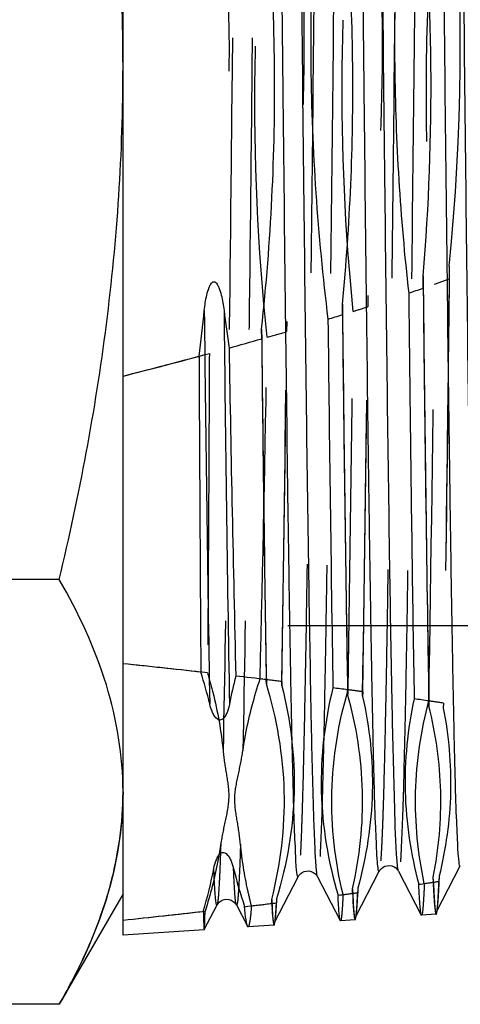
# Model space of a CAD drawing. Header units: millimetres. Extents: x 413 to 587, y 452 to 553.
# Tile 3 of 14: x 539 to 549, y 461 to 483. Entities that reach past the tile are written whole.
import ezdxf

# ---------------------------------------------------------------- set-up
doc = ezdxf.new("R2010")
doc.units = ezdxf.units.MM
doc.header["$LTSCALE"] = 65.185185
doc.linetypes.add('HIDDEN', pattern=[0.2, 0.1, -0.1])
doc.layers.add('KONST.EL_MIT_GEO', color=7, linetype='CONTINUOUS')

msp = doc.modelspace()

# ---------------------------------------------------------------- linework, layer by layer
at = {"layer": 'KONST.EL_MIT_GEO', "color": 7, "linetype": 'Continuous'}
for p, q in [((541.156, 462.633), (541.156, 524.417)), ((547.871, 477.102), (547.869, 477.375)), ((546.065, 476.507), (546.063, 476.747)), ((544.258, 475.968), (544.256, 476.187)), ((539.73, 470.587), (529.595, 470.587)), ((544.362, 468.254), (544.36, 468.346)), ((546.18, 468.019), (546.178, 468.12)), ((547.999, 467.755), (547.996, 467.87)), ((548.165, 463.153), (548.7, 464.18)), ((546.353, 463.033), (546.888, 464.06)), ((547.318, 464.06), (547.828, 463.082)), ((544.541, 462.913), (545.075, 463.94)), ((545.506, 463.94), (546.015, 462.961)), ((548.097, 463.817), (548.094, 463.931)), ((541.156, 463.555), (539.73, 461.086)), ((546.291, 463.567), (546.288, 463.668)), ((542.973, 462.755), (543.26, 463.307)), ((543.691, 463.307), (543.691, 463.307)), ((543.691, 463.307), (543.939, 462.831)), ((544.484, 463.341), (544.482, 463.433)), ((547.833, 463.077), (547.828, 463.082)), ((548.16, 463.098), (547.833, 463.077)), ((544.536, 462.858), (543.952, 462.819)), ((546.021, 462.956), (546.015, 462.961)), ((546.348, 462.978), (546.021, 462.956)), ((542.972, 462.754), (541.156, 462.633)), ((542.972, 462.754), (542.973, 462.755)), ((539.73, 461.086), (529.595, 461.086))]:
    msp.add_line(p, q, dxfattribs=at)
at = {"layer": 'KONST.EL_MIT_GEO', "color": 8, "linetype": 'HIDDEN'}
for p, q in [((548.454, 477.592), (548.451, 477.308)), ((546.635, 476.937), (546.632, 476.687)), ((544.817, 476.355), (544.815, 476.129)), ((564.401, 469.549), (525.869, 469.549)), ((544.71, 468.304), (544.708, 468.211)), ((546.517, 468.076), (546.514, 467.973)), ((548.323, 467.822), (548.32, 467.709)), ((548.226, 463.95), (548.223, 463.836)), ((546.408, 463.685), (546.405, 463.582)), ((544.59, 463.447), (544.587, 463.354))]:
    msp.add_line(p, q, dxfattribs=at)
at = {"layer": 'KONST.EL_MIT_GEO', "color": 7, "linetype": 'Continuous'}
for points in [[(546.888, 464.06), (546.891, 464.066), (546.901, 464.082), (546.917, 464.103), (546.94, 464.126), (546.972, 464.15), (547.014, 464.172), (547.066, 464.186), (547.118, 464.188), (547.169, 464.179), (547.217, 464.16), (547.255, 464.135), (547.282, 464.111), (547.3, 464.089), (547.313, 464.069), (547.318, 464.06)], [(545.075, 463.94), (545.08, 463.948), (545.09, 463.964), (545.108, 463.986), (545.133, 464.01), (545.166, 464.033), (545.209, 464.054), (545.26, 464.066), (545.312, 464.068), (545.362, 464.057), (545.408, 464.037), (545.445, 464.013), (545.471, 463.989), (545.489, 463.967), (545.501, 463.949), (545.506, 463.94)], [(543.26, 463.307), (543.268, 463.321), (543.283, 463.342), (543.31, 463.37), (543.348, 463.399), (543.396, 463.422), (543.455, 463.435), (543.52, 463.431), (543.577, 463.413), (543.621, 463.387), (543.656, 463.356), (543.678, 463.328), (543.691, 463.307)]]:
    msp.add_lwpolyline(points, dxfattribs=at)
at = {"layer": 'KONST.EL_MIT_GEO', "color": 8, "linetype": 'HIDDEN'}
for centre, radius, start, end in [((597.573, 481.529), 49.64, 173.8046, 185.0139), ((498.629, 482.547), 50.07, 354.3209, 4.4956), ((-794.19, 490.637), 1342.38, 359.028208, 359.426057), ((532.711, 520.665), 46.126, 289.5199, 289.9529), ((-1258.15, 496.75), 1804.894, 359.086466, 359.371051), ((-835.888, 490.898), 1382.267, 359.055735, 359.406605), ((527.047, 537.448), 63.84, 287.55726, 287.86628), ((-1257.763, 496.618), 1804.505, 359.093709, 359.367165), ((-1259.254, 496.443), 1804.183, 359.103393, 359.362041), ((521.174, 556.777), 84.042, 286.02919, 286.33781), ((-1259.186, 496.326), 1804.114, 359.110041, 359.358573), ((-380.713, 491.202), 925.217, 358.585454, 359.058714), ((513.398, 584.968), 113.286, 284.18356, 285.19308), ((514.865, 217.557), 252.518, 83.59225, 84.0238), ((522.271, 282.586), 187.069, 83.11081, 83.26112), ((528.179, 329.814), 139.473, 82.44477, 82.57981), ((533.79, 370.262), 98.636, 81.52723, 81.71849), ((533.479, 563.528), 100.777, 278.22456, 278.41307), ((525.497, 464.796), 22.746, 356.8517, 357.5804), ((527.827, 604.54), 142.177, 277.37485, 277.50815), ((564.57, 464.495), 18.3, 182.5894, 183.3848), ((529.516, 464.368), 16.907, 356.532, 357.3361), ((521.776, 653.245), 191.256, 276.68174, 276.85015), ((562.499, 464.351), 18.041, 182.9162, 183.2067), ((556.866, 464.032), 12.398, 183.1925, 183.7342), ((531.996, 463.999), 12.608, 356.1833, 357.0693), ((514.773, 714.975), 253.383, 275.9767, 276.39419)]:
    msp.add_arc(centre, radius, start, end, dxfattribs=at)
at = {"layer": 'KONST.EL_MIT_GEO', "color": 7, "linetype": 'Continuous'}
for centre, radius, start, end in [((498.43, 481.564), 49.615, 355.1569, 6.0254), ((1857.779, 490.322), 1309.975, 180.566243, 180.987046), ((530.914, 525.777), 51.544, 288.8245, 289.2076), ((1875.956, 490.445), 1328.152, 180.575604, 180.973897), ((1898.429, 490.61), 1352.437, 180.587323, 180.957117), ((489.785, 482.18), 53.481, 352.9101, 354.0157), ((1752.118, 488.893), 1209.206, 180.582271, 180.999456), ((597.557, 483.365), 54.562, 187.1177, 188.0098), ((1752.559, 488.893), 1209.206, 180.582271, 180.999456), ((525.274, 543.088), 69.751, 287.06199, 287.34226), ((1914.913, 490.721), 1368.922, 180.594937, 180.946009), ((2330.646, 496.264), 1785.017, 180.637412, 180.90205), ((1935.229, 490.869), 1391.051, 180.604726, 180.931496), ((518.958, 564.529), 92.104, 285.4717, 285.94397), ((1950.481, 490.969), 1406.303, 180.611187, 180.921755), ((1699.876, 495.904), 1156.524, 180.997907, 181.361453), ((513.014, 586.451), 114.817, 284.1879, 285.06507), ((3967.553, 491.197), 3424.732, 180.261281, 180.379476), ((514.614, 215.218), 254.87, 83.62897, 84.02249), ((533.308, 465.45), 10.066, 13.508, 17.7272), ((552.897, 466.012), 9.53, 165.3258, 169.1785), ((520.87, 270.749), 198.989, 83.22042, 83.41805), ((527.118, 321.667), 147.688, 82.58495, 82.71324), ((532.775, 363.29), 105.682, 81.71887, 81.89857), ((533.654, 465.954), 9.707, 343.2972, 349.1382), ((553.474, 466.497), 10.127, 193.5468, 198.584), ((533.091, 566.194), 103.471, 278.15662, 278.3389), ((527.474, 607.254), 144.913, 277.33096, 277.46091), ((521.372, 656.653), 194.689, 276.63733, 276.81782), ((514.707, 715.592), 254.003, 275.97705, 276.3845)]:
    msp.add_arc(centre, radius, start, end, dxfattribs=at)
for points, knots in [([(545.482, 464.09), (545.468, 464.231), (545.449, 464.602), (545.407, 465.687), (545.363, 467.666), (545.31, 470.729), (545.257, 474.623), (545.203, 479.206), (545.149, 484.312), (545.095, 489.754), (545.041, 495.334), (544.987, 500.849), (544.933, 506.099), (544.879, 510.891), (544.833, 514.518), (544.794, 517.061), (544.767, 518.661), (544.741, 520.023), (544.712, 521.169), (544.692, 521.998), (544.652, 522.717), (544.653, 522.901), (544.613, 523.196), (544.6, 523.17)], [0, 0, 0, 0, 0.007183, 0.018849, 0.055168, 0.107641, 0.174356, 0.252879, 0.340349, 0.433579, 0.529173, 0.62365, 0.713572, 0.795668, 0.866953, 0.897712, 0.924834, 0.94807, 0.96721, 0.982082, 0.992549, 0.998523, 1, 1, 1, 1]), ([(545.075, 463.94), (545.061, 463.913), (545.022, 464.224), (545.021, 464.416), (544.982, 465.171), (544.961, 466.04), (544.931, 467.24), (544.904, 468.665), (544.876, 470.337), (544.837, 472.99), (544.79, 476.764), (544.734, 481.735), (544.679, 487.157), (544.624, 492.822), (544.569, 498.515), (544.513, 504.018), (544.458, 509.122), (544.411, 513.037), (544.372, 515.825), (544.344, 517.61), (544.316, 519.166), (544.289, 520.477), (544.262, 521.531), (544.238, 522.245), (544.217, 522.68), (544.204, 522.902), (544.19, 523.054), (544.181, 523.133), (544.173, 523.16)], [0, 0, 0, 0, 0.001554, 0.007816, 0.018773, 0.034325, 0.054325, 0.078582, 0.106863, 0.1389, 0.21298, 0.297997, 0.390708, 0.487581, 0.584924, 0.67903, 0.766317, 0.843462, 0.877298, 0.907533, 0.933882, 0.956095, 0.973957, 0.987303, 0.992241, 0.996007, 0.998593, 1, 1, 1, 1]), ([(546.888, 464.06), (546.874, 464.034), (546.834, 464.338), (546.834, 464.526), (546.795, 465.265), (546.774, 466.116), (546.744, 467.291), (546.718, 468.687), (546.69, 470.326), (546.651, 472.928), (546.604, 476.634), (546.549, 481.52), (546.495, 486.857), (546.44, 492.444), (546.385, 498.073), (546.33, 503.532), (546.276, 508.617), (546.221, 513.138), (546.174, 516.473), (546.135, 518.734), (546.108, 520.086), (546.08, 521.189), (546.055, 522.033), (546.026, 522.609), (546.01, 522.904), (545.993, 523.005)], [0, 0, 0, 0, 0.001524, 0.007677, 0.018451, 0.033751, 0.053432, 0.07731, 0.105163, 0.136726, 0.209767, 0.293695, 0.385364, 0.481336, 0.578016, 0.671783, 0.759126, 0.836777, 0.901831, 0.928853, 0.951856, 0.970626, 0.984987, 0.994806, 1, 1, 1, 1]), ([(547.287, 464.287), (547.256, 464.694), (547.222, 465.845), (547.167, 468.047), (547.118, 471.165), (547.064, 475.086), (547.011, 479.669), (546.957, 484.75), (546.904, 490.147), (546.85, 495.665), (546.796, 501.108), (546.743, 506.279), (546.689, 510.994), (546.643, 514.56), (546.605, 517.058), (546.578, 518.628), (546.552, 519.965), (546.523, 521.088), (546.503, 521.901), (546.463, 522.607), (546.465, 522.787), (546.425, 523.075), (546.412, 523.05)], [0, 0, 0, 0, 0.020816, 0.058749, 0.112441, 0.179964, 0.258894, 0.346396, 0.439331, 0.534365, 0.628089, 0.717143, 0.798336, 0.868759, 0.899128, 0.925893, 0.948817, 0.967693, 0.982354, 0.992669, 0.998552, 1, 1, 1, 1]), ([(548.7, 464.18), (548.686, 464.154), (548.646, 464.461), (548.646, 464.65), (548.606, 465.398), (548.586, 466.257), (548.556, 467.444), (548.529, 468.855), (548.501, 470.51), (548.462, 473.136), (548.414, 476.873), (548.359, 481.797), (548.304, 487.168), (548.249, 492.781), (548.194, 498.423), (548.138, 503.88), (548.083, 508.944), (548.036, 512.83), (547.997, 515.599), (547.969, 517.373), (547.942, 518.921), (547.914, 520.227), (547.887, 521.279), (547.859, 522.067), (547.838, 522.556), (547.815, 522.808), (547.806, 522.889), (547.798, 522.917)], [0, 0, 0, 0, 0.001541, 0.007779, 0.018705, 0.034218, 0.054173, 0.078379, 0.106605, 0.138582, 0.212537, 0.297427, 0.390022, 0.486798, 0.584075, 0.678155, 0.765461, 0.842676, 0.876566, 0.90687, 0.9333, 0.955606, 0.973575, 0.987038, 0.995871, 0.998524, 1, 1, 1, 1]), ([(549.093, 464.5), (549.063, 464.942), (549.028, 466.155), (548.975, 468.437), (548.925, 471.607), (548.871, 475.551), (548.819, 480.132), (548.765, 485.187), (548.712, 490.537), (548.659, 495.994), (548.605, 501.364), (548.552, 506.458), (548.499, 511.096), (548.453, 514.6), (548.416, 517.053), (548.389, 518.593), (548.362, 519.91), (548.336, 520.996), (548.313, 521.746), (548.293, 522.231), (548.281, 522.485), (548.265, 522.712), (548.26, 522.796), (548.237, 522.954), (548.224, 522.93)], [0, 0, 0, 0, 0.022758, 0.062277, 0.117164, 0.185475, 0.264797, 0.352326, 0.444967, 0.539447, 0.63243, 0.720633, 0.800942, 0.870524, 0.900509, 0.926927, 0.949545, 0.968163, 0.982619, 0.988244, 0.992785, 0.996232, 0.998579, 1, 1, 1, 1]), ([(541.156, 482.056), (541.156, 483.983), (540.9, 487.846), (540.18, 491.646), (539.73, 493.525)], [0, 0, 0, 0, 0.499438, 1, 1, 1, 1]), ([(544.256, 476.187), (544.466, 478.141), (544.664, 482.079), (544.383, 486.01), (544.135, 487.961)], [0, 0, 0, 0, 0.499953, 1, 1, 1, 1]), ([(545.623, 487.741), (545.429, 485.859), (545.246, 482.069), (545.508, 478.285), (545.739, 476.406)], [0, 0, 0, 0, 0.499955, 1, 1, 1, 1]), ([(546.063, 476.747), (546.233, 478.517), (546.392, 482.078), (546.159, 485.634), (545.953, 487.4)], [0, 0, 0, 0, 0.499958, 1, 1, 1, 1]), ([(547.441, 487.158), (547.286, 485.468), (547.143, 482.07), (547.357, 478.676), (547.545, 476.99)], [0, 0, 0, 0, 0.49996, 1, 1, 1, 1]), ([(539.73, 470.587), (540.18, 472.466), (540.9, 476.266), (541.156, 480.129), (541.156, 482.056)], [0, 0, 0, 0, 0.500562, 1, 1, 1, 1]), ([(542.974, 476.605), (542.98, 476.662), (542.995, 476.777), (543.028, 476.948), (543.067, 477.089), (543.111, 477.182), (543.145, 477.231), (543.206, 477.261), (543.265, 477.19), (543.312, 477.089), (543.373, 476.89), (543.401, 476.72), (543.416, 476.605)], [0, 0, 0, 0, 0.124176, 0.248523, 0.373243, 0.436101, 0.468021, 0.500727, 0.563753, 0.626669, 0.751481, 1, 1, 1, 1]), ([(547.545, 476.99), (547.555, 476.117), (547.591, 473.093), (547.63, 470.069), (547.668, 467.917)], [0, 0, 0, 0, 0.288608, 1, 1, 1, 1]), ([(541.156, 465.836), (541.156, 466.643), (540.877, 468.318), (540.161, 469.841), (539.73, 470.587)], [0, 0, 0, 0, 0.483396, 1, 1, 1, 1]), ([(544.482, 463.433), (544.682, 464.217), (544.885, 465.853), (544.599, 467.475), (544.362, 468.254)], [0, 0, 0, 0, 0.498533, 1, 1, 1, 1]), ([(545.85, 468.162), (545.664, 467.407), (545.479, 465.835), (545.744, 464.276), (545.965, 463.525)], [0, 0, 0, 0, 0.498586, 1, 1, 1, 1]), ([(546.288, 463.668), (546.451, 464.379), (546.611, 465.851), (546.377, 467.313), (546.18, 468.019)], [0, 0, 0, 0, 0.498665, 1, 1, 1, 1]), ([(547.668, 467.917), (547.52, 467.239), (547.378, 465.837), (547.591, 464.445), (547.771, 463.77)], [0, 0, 0, 0, 0.498723, 1, 1, 1, 1]), ([(543.537, 467.801), (543.525, 467.737), (543.498, 467.641), (543.444, 467.534), (543.396, 467.469), (543.304, 467.418), (543.21, 467.515), (543.144, 467.639), (543.111, 467.737), (543.096, 467.801)], [0, 0, 0, 0, 0.221483, 0.339811, 0.405695, 0.498697, 0.655603, 0.775883, 1, 1, 1, 1]), ([(548.094, 463.931), (548.219, 464.559), (548.337, 465.849), (548.154, 467.131), (547.999, 467.755)], [0, 0, 0, 0, 0.498817, 1, 1, 1, 1]), ([(540.663, 463.078), (540.743, 463.305), (541.022, 464.198), (541.156, 465.14), (541.156, 465.836)], [0, 0, 0, 0, 0.25599, 1, 1, 1, 1]), ([(543.187, 464.125), (543.2, 464.189), (543.226, 464.285), (543.28, 464.392), (543.328, 464.456), (543.421, 464.508), (543.514, 464.411), (543.58, 464.287), (543.613, 464.189), (543.629, 464.125)], [0, 0, 0, 0, 0.22147, 0.339808, 0.405722, 0.498809, 0.655574, 0.775876, 1, 1, 1, 1]), ([(547.318, 464.06), (547.307, 464.082), (547.301, 464.161), (547.291, 464.235), (547.287, 464.287)], [0, 0, 0, 0, 0.319259, 1, 1, 1, 1]), ([(543.26, 463.307), (543.259, 463.304), (543.248, 463.302), (543.246, 463.318), (543.238, 463.344), (543.232, 463.4), (543.222, 463.487), (543.214, 463.605), (543.201, 463.82), (543.193, 463.997), (543.187, 464.125)], [0, 0, 0, 0, 0.011296, 0.02453, 0.046288, 0.116275, 0.221948, 0.363353, 0.540314, 1, 1, 1, 1]), ([(543.691, 463.307), (543.679, 463.329), (543.674, 463.411), (543.655, 463.57), (543.643, 463.82), (543.633, 464.013), (543.629, 464.125)], [0, 0, 0, 0, 0.091755, 0.289167, 0.592274, 1, 1, 1, 1]), ([(545.506, 463.94), (545.498, 463.955), (545.492, 464.007), (545.485, 464.056), (545.482, 464.09)], [0, 0, 0, 0, 0.332208, 1, 1, 1, 1]), ([(547.828, 463.082), (547.818, 463.101), (547.812, 463.17), (547.795, 463.304), (547.784, 463.514), (547.775, 463.677), (547.771, 463.77)], [0, 0, 0, 0, 0.094088, 0.292192, 0.594405, 1, 1, 1, 1]), ([(548.097, 463.817), (548.102, 463.712), (548.11, 463.533), (548.124, 463.325), (548.135, 463.207), (548.143, 463.148), (548.149, 463.119), (548.156, 463.098), (548.16, 463.098)], [0, 0, 0, 0, 0.434638, 0.746273, 0.85566, 0.934001, 0.981523, 1, 1, 1, 1]), ([(546.015, 462.961), (546.007, 462.977), (546.001, 463.035), (545.987, 463.145), (545.976, 463.316), (545.969, 463.449), (545.965, 463.525)], [0, 0, 0, 0, 0.097044, 0.295983, 0.597138, 1, 1, 1, 1]), ([(546.291, 463.567), (546.295, 463.481), (546.303, 463.334), (546.315, 463.164), (546.325, 463.067), (546.332, 463.019), (546.338, 462.994), (546.344, 462.978), (546.348, 462.978)], [0, 0, 0, 0, 0.434434, 0.745737, 0.854997, 0.933298, 0.980937, 1, 1, 1, 1]), ([(544.484, 463.341), (544.488, 463.271), (544.495, 463.149), (544.507, 463), (544.518, 462.907), (544.526, 462.871), (544.532, 462.857), (544.536, 462.858)], [0, 0, 0, 0, 0.434122, 0.745069, 0.932446, 0.980246, 1, 1, 1, 1]), ([(539.73, 461.086), (539.825, 461.249), (540.179, 461.891), (540.481, 462.564), (540.663, 463.078)], [0, 0, 0, 0, 0.256885, 1, 1, 1, 1]), ([(542.952, 463.164), (542.953, 463.104), (542.956, 463.002), (542.96, 462.883), (542.964, 462.816), (542.966, 462.782), (542.969, 462.767), (542.969, 462.754), (542.972, 462.754)], [0, 0, 0, 0, 0.436543, 0.748933, 0.858377, 0.936574, 0.983582, 1, 1, 1, 1]), ([(543.939, 462.831), (543.931, 462.846), (543.92, 462.894), (543.895, 463.039), (543.884, 463.17), (543.875, 463.27)], [0, 0, 0, 0, 0.119189, 0.325094, 1, 1, 1, 1]), ([(544.536, 462.858), (544.543, 462.858), (544.548, 462.897), (544.554, 462.918), (544.556, 462.938)], [0, 0, 0, 0, 0.273619, 1, 1, 1, 1]), ([(543.952, 462.819), (543.949, 462.819), (543.944, 462.822), (543.941, 462.827), (543.939, 462.831)], [0, 0, 0, 0, 0.384879, 1, 1, 1, 1])]:
    msp.add_open_spline(points, degree=3, knots=knots, dxfattribs=at)
at = {"layer": 'KONST.EL_MIT_GEO', "color": 8, "linetype": 'HIDDEN'}
for points, knots in [([(545.981, 523.05), (545.967, 523.078), (545.928, 522.763), (545.927, 522.57), (545.888, 521.809), (545.866, 520.934), (545.836, 519.726), (545.81, 518.292), (545.781, 516.61), (545.742, 513.942), (545.694, 510.147), (545.639, 505.152), (545.584, 499.708), (545.528, 494.026), (545.473, 488.325), (545.417, 482.822), (545.37, 478.457), (545.331, 475.223), (545.303, 473.046), (545.275, 471.066), (545.247, 469.301), (545.219, 467.77), (545.192, 466.486), (545.168, 465.577), (545.147, 464.982), (545.134, 464.638), (545.119, 464.364), (545.108, 464.159), (545.092, 464.027), (545.085, 463.959), (545.075, 463.94)], [0, 0, 0, 0, 0.001574, 0.007897, 0.018953, 0.034641, 0.054813, 0.079273, 0.107785, 0.140076, 0.21471, 0.300306, 0.39357, 0.490919, 0.58861, 0.682892, 0.770143, 0.810071, 0.847015, 0.880618, 0.910558, 0.936548, 0.958338, 0.975719, 0.982703, 0.988526, 0.993175, 0.996639, 0.998913, 1, 1, 1, 1]), ([(546.412, 523.05), (546.402, 523.031), (546.396, 522.963), (546.38, 522.831), (546.368, 522.625), (546.354, 522.35), (546.34, 522.006), (546.32, 521.41), (546.296, 520.499), (546.268, 519.213), (546.24, 517.68), (546.212, 515.913), (546.184, 513.93), (546.156, 511.751), (546.117, 508.513), (546.07, 504.146), (546.014, 498.641), (545.959, 492.938), (545.903, 487.258), (545.848, 481.817), (545.793, 476.825), (545.745, 473.034), (545.706, 470.37), (545.678, 468.69), (545.651, 467.257), (545.621, 466.052), (545.6, 465.178), (545.56, 464.419), (545.559, 464.226), (545.52, 463.912), (545.506, 463.94)], [0, 0, 0, 0, 0.001089, 0.003367, 0.006839, 0.011496, 0.01733, 0.024327, 0.041738, 0.063563, 0.089592, 0.119573, 0.153219, 0.190203, 0.23017, 0.317487, 0.41181, 0.509514, 0.606845, 0.700064, 0.785591, 0.860145, 0.892393, 0.920865, 0.945286, 0.965424, 0.981085, 0.99212, 0.998429, 1, 1, 1, 1]), ([(547.794, 522.93), (547.779, 522.957), (547.74, 522.644), (547.739, 522.452), (547.7, 521.695), (547.679, 520.824), (547.649, 519.621), (547.622, 518.192), (547.594, 516.517), (547.554, 513.86), (547.507, 510.081), (547.451, 505.106), (547.396, 499.685), (547.34, 494.026), (547.285, 488.348), (547.229, 482.867), (547.182, 478.521), (547.143, 475.299), (547.115, 473.131), (547.087, 471.158), (547.059, 469.401), (547.032, 467.876), (547.004, 466.597), (546.98, 465.691), (546.96, 465.099), (546.946, 464.756), (546.932, 464.483), (546.92, 464.279), (546.904, 464.147), (546.898, 464.079), (546.888, 464.06)], [0, 0, 0, 0, 0.001572, 0.00789, 0.018943, 0.034629, 0.054797, 0.079254, 0.107763, 0.14005, 0.214681, 0.300273, 0.393535, 0.490882, 0.588574, 0.682857, 0.770111, 0.810042, 0.846987, 0.880593, 0.910537, 0.936529, 0.958322, 0.975707, 0.982693, 0.988518, 0.993169, 0.996635, 0.99891, 1, 1, 1, 1]), ([(548.224, 522.93), (548.214, 522.911), (548.208, 522.843), (548.192, 522.711), (548.18, 522.506), (548.166, 522.233), (548.152, 521.889), (548.132, 521.296), (548.108, 520.389), (548.08, 519.108), (548.052, 517.58), (548.024, 515.82), (547.996, 513.845), (547.968, 511.675), (547.929, 508.45), (547.882, 504.101), (547.827, 498.618), (547.771, 492.939), (547.715, 487.281), (547.66, 481.863), (547.605, 476.891), (547.557, 473.116), (547.518, 470.463), (547.49, 468.79), (547.463, 467.363), (547.433, 466.163), (547.412, 465.293), (547.372, 464.537), (547.371, 464.345), (547.332, 464.033), (547.318, 464.06)], [0, 0, 0, 0, 0.001092, 0.003372, 0.006844, 0.011505, 0.01734, 0.024338, 0.041754, 0.063582, 0.089614, 0.119599, 0.153247, 0.190233, 0.230203, 0.317522, 0.411846, 0.509551, 0.60688, 0.700096, 0.78562, 0.860168, 0.892414, 0.920882, 0.945302, 0.965436, 0.981094, 0.992126, 0.998431, 1, 1, 1, 1]), ([(543.733, 495.733), (543.678, 490.103), (543.604, 482.155), (543.49, 472.495), (543.43, 468.465), (543.394, 466.753)], [0, 0, 0, 0, 0.582843, 0.822735, 1, 1, 1, 1]), ([(544.174, 495.733), (544.119, 490.103), (544.045, 482.155), (543.931, 472.495), (543.871, 468.465), (543.836, 466.753)], [0, 0, 0, 0, 0.582843, 0.822735, 1, 1, 1, 1]), ([(543.142, 488.455), (543.403, 486.331), (543.669, 482.046), (543.365, 477.764), (543.087, 475.642)], [0, 0, 0, 0, 0.499983, 1, 1, 1, 1]), ([(544.38, 476.003), (544.171, 478.004), (543.984, 482.036), (544.301, 486.059), (544.57, 488.054)], [0, 0, 0, 0, 0.499921, 1, 1, 1, 1]), ([(544.934, 487.721), (545.129, 485.834), (545.312, 482.034), (545.049, 478.239), (544.817, 476.355)], [0, 0, 0, 0, 0.499955, 1, 1, 1, 1]), ([(546.304, 476.582), (546.125, 478.395), (545.958, 482.042), (546.201, 485.685), (546.417, 487.494)], [0, 0, 0, 0, 0.499956, 1, 1, 1, 1]), ([(546.74, 487.139), (546.896, 485.444), (547.04, 482.035), (546.825, 478.63), (546.635, 476.937)], [0, 0, 0, 0, 0.499958, 1, 1, 1, 1]), ([(548.454, 477.592), (548.443, 476.631), (548.405, 473.337), (548.362, 470.042), (548.32, 467.709)], [0, 0, 0, 0, 0.291789, 1, 1, 1, 1]), ([(548.451, 477.308), (548.441, 476.391), (548.404, 473.229), (548.362, 470.067), (548.323, 467.822)], [0, 0, 0, 0, 0.290091, 1, 1, 1, 1]), ([(543.087, 475.642), (543.084, 474.975), (543.072, 472.593), (543.058, 470.212), (543.047, 468.498)], [0, 0, 0, 0, 0.28007, 1, 1, 1, 1]), ([(543.047, 468.498), (543.09, 468.354), (543.247, 467.781), (543.351, 467.194), (543.394, 466.753)], [0, 0, 0, 0, 0.253395, 1, 1, 1, 1]), ([(543.836, 466.753), (543.856, 466.888), (543.949, 467.432), (544.092, 467.968), (544.223, 468.362)], [0, 0, 0, 0, 0.246998, 1, 1, 1, 1]), ([(544.708, 468.211), (544.904, 467.436), (545.101, 465.82), (544.821, 464.217), (544.59, 463.447)], [0, 0, 0, 0, 0.498547, 1, 1, 1, 1]), ([(546.077, 463.54), (545.896, 464.286), (545.717, 465.837), (545.975, 467.377), (546.191, 468.118)], [0, 0, 0, 0, 0.498601, 1, 1, 1, 1]), ([(546.514, 467.973), (546.672, 467.272), (546.827, 465.822), (546.599, 464.381), (546.408, 463.685)], [0, 0, 0, 0, 0.498684, 1, 1, 1, 1]), ([(547.895, 463.788), (547.752, 464.456), (547.615, 465.836), (547.822, 467.205), (547.997, 467.87)], [0, 0, 0, 0, 0.498742, 1, 1, 1, 1]), ([(548.32, 467.709), (548.441, 467.092), (548.554, 465.824), (548.376, 464.564), (548.226, 463.95)], [0, 0, 0, 0, 0.498836, 1, 1, 1, 1]), ([(543.394, 466.753), (543.411, 466.578), (543.466, 466.233), (543.554, 465.708), (543.439, 465.186), (543.368, 464.842), (543.342, 464.667)], [0, 0, 0, 0, 0.24972, 0.498453, 0.748599, 1, 1, 1, 1]), ([(543.783, 464.667), (543.766, 464.842), (543.712, 465.187), (543.623, 465.712), (543.739, 466.234), (543.81, 466.578), (543.836, 466.753)], [0, 0, 0, 0, 0.249716, 0.498482, 0.748576, 1, 1, 1, 1]), ([(541.156, 465.836), (541.156, 465.03), (540.877, 463.355), (540.161, 461.832), (539.73, 461.086)], [0, 0, 0, 0, 0.483396, 1, 1, 1, 1]), ([(543.342, 464.667), (543.323, 464.542), (543.237, 464.035), (543.109, 463.537), (542.992, 463.169)], [0, 0, 0, 0, 0.247265, 1, 1, 1, 1]), ([(543.342, 464.667), (543.336, 464.479), (543.324, 464.153), (543.307, 463.776), (543.292, 463.549), (543.283, 463.434), (543.272, 463.358), (543.266, 463.319), (543.26, 463.307)], [0, 0, 0, 0, 0.413337, 0.718649, 0.830202, 0.914233, 0.970752, 1, 1, 1, 1]), ([(543.783, 464.667), (543.777, 464.459), (543.767, 464.172), (543.749, 463.815), (543.74, 463.627), (543.725, 463.462), (543.723, 463.4), (543.7, 463.289), (543.691, 463.307)], [0, 0, 0, 0, 0.456842, 0.634034, 0.776582, 0.884305, 0.957176, 1, 1, 1, 1]), ([(544.029, 463.288), (544, 463.402), (543.892, 463.857), (543.817, 464.319), (543.783, 464.667)], [0, 0, 0, 0, 0.252411, 1, 1, 1, 1]), ([(548.226, 463.95), (548.222, 463.841), (548.212, 463.652), (548.2, 463.409), (548.182, 463.255), (548.176, 463.175), (548.165, 463.153)], [0, 0, 0, 0, 0.407631, 0.710603, 0.907972, 1, 1, 1, 1]), ([(547.895, 463.788), (547.891, 463.685), (547.882, 463.508), (547.869, 463.303), (547.858, 463.186), (547.85, 463.127), (547.844, 463.097), (547.838, 463.077), (547.833, 463.077)], [0, 0, 0, 0, 0.432636, 0.743623, 0.853203, 0.932086, 0.98049, 1, 1, 1, 1]), ([(548.116, 463.495), (548.114, 463.526), (548.106, 463.671), (548.099, 463.817), (548.094, 463.931)], [0, 0, 0, 0, 0.212814, 1, 1, 1, 1]), ([(546.077, 463.54), (546.073, 463.455), (546.065, 463.31), (546.053, 463.142), (546.043, 463.046), (546.036, 462.998), (546.031, 462.973), (546.025, 462.956), (546.021, 462.956)], [0, 0, 0, 0, 0.432244, 0.742853, 0.852334, 0.931237, 0.979843, 1, 1, 1, 1]), ([(546.408, 463.685), (546.404, 463.596), (546.395, 463.443), (546.384, 463.245), (546.369, 463.117), (546.362, 463.051), (546.353, 463.033)], [0, 0, 0, 0, 0.404896, 0.706829, 0.905139, 1, 1, 1, 1]), ([(548.182, 463.184), (548.184, 463.206), (548.197, 463.326), (548.204, 463.447), (548.209, 463.547)], [0, 0, 0, 0, 0.177507, 1, 1, 1, 1]), ([(544.59, 463.447), (544.586, 463.375), (544.579, 463.249), (544.568, 463.088), (544.555, 462.983), (544.549, 462.928), (544.541, 462.913)], [0, 0, 0, 0, 0.402086, 0.702943, 0.902115, 1, 1, 1, 1]), ([(546.328, 463.098), (546.326, 463.116), (546.314, 463.221), (546.307, 463.327), (546.302, 463.414)], [0, 0, 0, 0, 0.17508, 1, 1, 1, 1]), ([(546.369, 463.06), (546.371, 463.078), (546.381, 463.172), (546.388, 463.268), (546.392, 463.345)], [0, 0, 0, 0, 0.18374, 1, 1, 1, 1]), ([(548.127, 463.342), (548.126, 463.354), (548.122, 463.404), (548.119, 463.455), (548.116, 463.495)], [0, 0, 0, 0, 0.223228, 1, 1, 1, 1]), ([(548.138, 463.233), (548.137, 463.241), (548.133, 463.277), (548.13, 463.314), (548.127, 463.342)], [0, 0, 0, 0, 0.212447, 1, 1, 1, 1]), ([(542.973, 462.755), (542.978, 462.764), (542.976, 462.804), (542.985, 462.882), (542.987, 463.011), (542.99, 463.111), (542.992, 463.169)], [0, 0, 0, 0, 0.079863, 0.273277, 0.58017, 1, 1, 1, 1]), ([(544.029, 463.288), (544.024, 463.22), (544.013, 463.105), (543.995, 462.951), (543.978, 462.874), (543.964, 462.82), (543.952, 462.819)], [0, 0, 0, 0, 0.42757, 0.735789, 0.924855, 1, 1, 1, 1]), ([(544.518, 462.965), (544.516, 462.98), (544.505, 463.066), (544.499, 463.153), (544.494, 463.225)], [0, 0, 0, 0, 0.175154, 1, 1, 1, 1]), ([(544.564, 463.013), (544.565, 463.023), (544.57, 463.072), (544.573, 463.121), (544.576, 463.159)], [0, 0, 0, 0, 0.219435, 1, 1, 1, 1]), ([(546.353, 463.033), (546.352, 463.031), (546.341, 463.023), (546.335, 463.065), (546.331, 463.081), (546.328, 463.098)], [0, 0, 0, 0, 0.098055, 0.360864, 1, 1, 1, 1]), ([(548.165, 463.153), (548.164, 463.151), (548.151, 463.143), (548.147, 463.194), (548.141, 463.213), (548.138, 463.233)], [0, 0, 0, 0, 0.08527, 0.355819, 1, 1, 1, 1]), ([(548.16, 463.098), (548.168, 463.099), (548.173, 463.141), (548.179, 463.163), (548.182, 463.184)], [0, 0, 0, 0, 0.272468, 1, 1, 1, 1]), ([(544.541, 462.913), (544.539, 462.91), (544.531, 462.903), (544.523, 462.937), (544.52, 462.951), (544.518, 462.965)], [0, 0, 0, 0, 0.111738, 0.367081, 1, 1, 1, 1]), ([(546.348, 462.978), (546.356, 462.978), (546.36, 463.018), (546.366, 463.04), (546.369, 463.06)], [0, 0, 0, 0, 0.273211, 1, 1, 1, 1])]:
    msp.add_open_spline(points, degree=3, knots=knots, dxfattribs=at)
msp.add_open_spline([(544.556, 462.938), (544.56, 462.963), (544.562, 462.988), (544.564, 463.013)], degree=3, dxfattribs=at)

doc.saveas('drawing.dxf')
